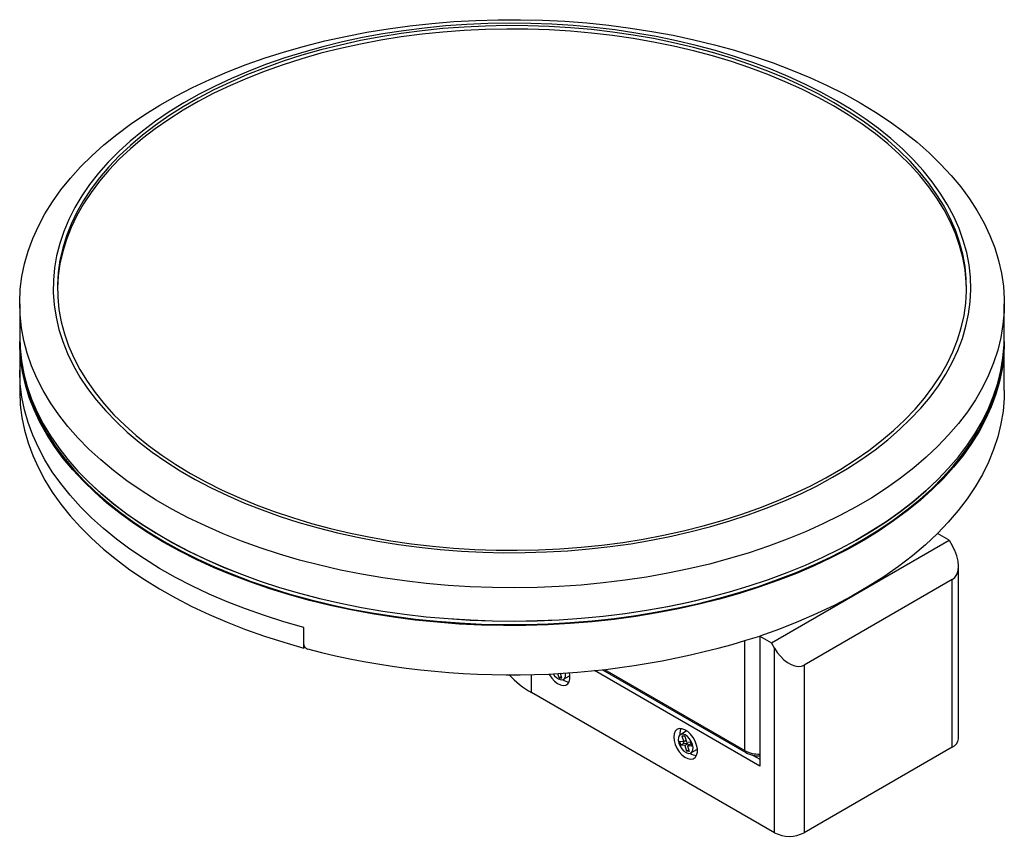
# Paper-space layout '_Isométrica' of a CAD drawing. Header units: millimetres. Extents: x -117 to 118, y -135 to 60.
import ezdxf

# ---------------------------------------------------------------- set-up
doc = ezdxf.new("R2010")
doc.units = ezdxf.units.MM

psp = doc.layouts.new('_Isométrica')

# ---------------------------------------------------------------- linework, layer by layer
at = {"color": 7, "linetype": 'Continuous', "lineweight": 25}
for p, q in [((-117.5, -8.29), (-117.5, -16.22)), ((117.5, -16.22), (117.5, -8.29)), ((-117.5, -17.32), (-117.5, -29.02)), ((117.5, -29.02), (117.5, -17.32)), ((104.37, -64.78), (101.54, -63.15)), ((61.95, -89.27), (104.37, -64.78)), ((104.37, -64.78), (105.08, -66.01)), ((106.54, -112.14), (106.54, -70.93)), ((105.08, -74.17), (69.72, -94.58)), ((105.08, -114.18), (105.08, -74.17)), ((-49.69, -90.49), (-49.69, -85.59)), ((59.12, -87.64), (61.95, -89.27)), ((59.12, -87.64), (59.12, -118.67)), ((62.65, -90.5), (61.95, -89.27)), ((-49.4, -90.32), (-49.69, -90.49)), ((62.65, -134.59), (62.65, -90.5)), ((21.57, -95.7), (55.79, -115.45)), ((69.72, -94.58), (69.72, -134.59)), ((11.25, -97.6), (10.94, -96.56)), ((11.79, -97.29), (11.25, -97.6)), ((11.25, -97.6), (11.9, -97.66)), ((11.9, -97.66), (11.56, -96.52)), ((12.28, -97.97), (13.7, -97.16)), ((13.7, -97.16), (13.84, -97.05)), ((62.65, -134.59), (4.66, -101.11)), ((41.6, -110.38), (40.19, -111.2)), ((40.98, -112.88), (40, -112.78)), ((40, -112.78), (40.27, -113.69)), ((40.03, -110.91), (40.05, -111.3)), ((41.23, -111.57), (40.57, -111.51)), ((40.57, -111.51), (40.98, -112.88)), ((41.52, -112.56), (40.98, -112.88)), ((41.23, -111.57), (41.63, -112.94)), ((40.98, -113.28), (40.27, -113.69)), ((41.25, -113.79), (40.27, -113.69)), ((40.85, -112.86), (40.98, -113.28)), ((41.96, -113.38), (40.98, -113.28)), ((41.96, -113.38), (41.25, -113.79)), ((41.25, -113.79), (41.66, -115.15)), ((42.61, -113.04), (41.63, -112.94)), ((42.2, -114.84), (41.66, -115.15)), ((42.61, -113.44), (41.9, -113.85)), ((41.9, -113.85), (42.31, -115.22)), ((42.88, -113.95), (41.9, -113.85)), ((41.96, -113.38), (42.07, -113.75)), ((42.61, -113.04), (42.88, -113.95)), ((42.74, -113.45), (42.61, -113.44)), ((42.69, -115.53), (44.1, -114.71)), ((44.1, -114.71), (44.25, -114.61)), ((105.08, -114.18), (69.72, -134.59)), ((42.31, -115.22), (41.66, -115.15))]:
    psp.add_line(p, q, dxfattribs=at)
at = {"color": 8, "linetype": 'Continuous', "lineweight": 25}
for p, q in [((55.58, -114.99), (55.58, -88.78)), ((59.12, -118.67), (19.67, -95.89)), ((22.06, -95.64), (55.58, -114.99)), ((4.66, -101.11), (4.66, -96.8)), ((57.43, -116.06), (59.12, -117.04))]:
    psp.add_line(p, q, dxfattribs=at)
at = {"color": 7, "linetype": 'Continuous', "lineweight": 25, "flags": 128}
for points in [[(83.09, 39.67), (86.75, 37.45), (90.25, 35.14), (93.55, 32.74), (96.67, 30.26), (99.59, 27.7), (102.31, 25.07), (104.81, 22.36), (107.11, 19.6), (109.18, 16.78), (111.03, 13.9), (112.66, 10.98), (114.05, 8.02), (115.21, 5.03), (116.14, 2.01), (116.82, -1.03), (117.27, -4.08), (117.48, -7.14), (117.45, -10.21), (117.18, -13.27), (116.67, -16.32), (115.93, -19.36), (114.94, -22.37), (113.72, -25.36), (112.27, -28.31), (110.59, -31.21), (108.68, -34.08), (106.55, -36.88), (104.21, -39.63), (101.65, -42.32), (98.88, -44.94), (95.91, -47.48), (92.75, -49.94), (89.39, -52.32), (85.85, -54.61), (82.14, -56.8), (78.26, -58.89), (74.22, -60.88), (70.03, -62.76), (65.69, -64.53), (61.22, -66.19), (56.63, -67.73), (51.92, -69.14), (47.1, -70.44), (42.19, -71.6), (37.19, -72.64), (32.12, -73.54), (26.98, -74.31), (21.78, -74.95), (16.54, -75.45), (11.27, -75.81), (5.97, -76.04), (0.66, -76.12), (-4.65, -76.07), (-9.95, -75.88), (-15.23, -75.55), (-20.48, -75.09), (-25.68, -74.49), (-30.84, -73.75), (-35.93, -72.88), (-40.95, -71.87), (-45.88, -70.74), (-50.72, -69.48), (-55.46, -68.09), (-60.09, -66.59), (-64.59, -64.96), (-68.96, -63.22), (-73.19, -61.36), (-77.26, -59.4), (-81.19, -57.33), (-84.94, -55.16), (-88.52, -52.9), (-91.92, -50.54), (-95.14, -48.1), (-98.16, -45.58), (-100.97, -42.98), (-103.59, -40.31), (-105.99, -37.58), (-108.17, -34.78), (-110.13, -31.93), (-111.87, -29.04), (-113.38, -26.1), (-114.66, -23.12), (-115.7, -20.12), (-116.51, -17.09), (-117.08, -14.04), (-117.41, -10.98), (-117.5, -7.91), (-117.35, -4.85), (-116.96, -1.79), (-116.33, 1.26), (-115.46, 4.28), (-114.36, 7.28), (-113.03, 10.25), (-111.46, 13.18), (-109.66, 16.06), (-107.65, 18.9), (-105.41, 21.68), (-102.95, 24.4), (-100.29, 27.05), (-97.42, 29.63), (-94.35, 32.13), (-91.09, 34.55), (-87.64, 36.88), (-84.02, 39.12), (-80.22, 41.27), (-76.26, 43.31), (-72.14, 45.25), (-67.88, 47.07), (-63.47, 48.79), (-58.94, 50.39), (-54.29, 51.86), (-49.52, 53.22), (-44.66, 54.45), (-39.7, 55.55), (-34.66, 56.52), (-29.56, 57.36), (-24.39, 58.06), (-19.17, 58.63), (-13.91, 59.06), (-8.62, 59.35), (-3.32, 59.51), (1.99, 59.53), (7.3, 59.41), (12.59, 59.15), (17.86, 58.75), (23.09, 58.21), (28.27, 57.54), (33.39, 56.74), (38.45, 55.8), (43.43, 54.73), (48.32, 53.54), (53.11, 52.21), (57.79, 50.77), (62.35, 49.2), (66.79, 47.51), (71.09, 45.71), (75.24, 43.8), (79.25, 41.79), (83.09, 39.67)], [(77.43, 40.18), (73.74, 42.21), (69.9, 44.14), (65.9, 45.96), (61.76, 47.68), (57.48, 49.28), (53.09, 50.76), (48.57, 52.13), (43.95, 53.37), (39.24, 54.49), (34.44, 55.48), (29.57, 56.34), (24.63, 57.07), (19.64, 57.66), (14.61, 58.12), (9.54, 58.45), (4.46, 58.64), (-0.64, 58.69), (-5.73, 58.6), (-10.81, 58.38), (-15.87, 58.02), (-20.89, 57.53), (-25.87, 56.9), (-30.79, 56.14), (-35.65, 55.25), (-40.43, 54.22), (-45.12, 53.07), (-49.71, 51.8), (-54.2, 50.4), (-58.57, 48.89), (-62.81, 47.26), (-66.91, 45.51), (-70.87, 43.66), (-74.68, 41.71), (-78.32, 39.65), (-81.8, 37.5), (-85.1, 35.26), (-88.21, 32.93), (-91.13, 30.52), (-93.86, 28.03), (-96.38, 25.48), (-98.7, 22.86), (-100.8, 20.18), (-102.68, 17.44), (-104.34, 14.66), (-105.77, 11.84), (-106.97, 8.98), (-107.95, 6.09), (-108.68, 3.18), (-109.19, 0.25), (-109.45, -2.68), (-109.48, -5.63), (-109.28, -8.57), (-108.83, -11.5), (-108.15, -14.41), (-107.24, -17.31), (-106.09, -20.17), (-104.72, -23), (-103.11, -25.8), (-101.29, -28.54), (-99.24, -31.24), (-96.98, -33.87), (-94.51, -36.45), (-91.83, -38.95), (-88.96, -41.38), (-85.89, -43.73), (-82.64, -45.99), (-79.21, -48.17), (-75.61, -50.25), (-71.84, -52.23), (-67.92, -54.11), (-63.85, -55.88), (-59.64, -57.54), (-55.3, -59.08), (-50.84, -60.51), (-46.28, -61.81), (-41.61, -62.99), (-36.85, -64.05), (-32.01, -64.97), (-27.11, -65.77), (-22.14, -66.43), (-17.13, -66.96), (-12.08, -67.35), (-7, -67.61), (-1.91, -67.73), (3.18, -67.71), (8.27, -67.56), (13.34, -67.26), (18.39, -66.84), (23.39, -66.28), (28.34, -65.58), (33.23, -64.75), (38.05, -63.8), (42.79, -62.71), (47.43, -61.5), (51.97, -60.16), (56.4, -58.71), (60.7, -57.13), (64.88, -55.45), (68.91, -53.65), (72.8, -51.74), (76.52, -49.74), (80.08, -47.63), (83.47, -45.44), (86.68, -43.15), (89.7, -40.78), (92.52, -38.33), (95.15, -35.81), (97.57, -33.22), (99.77, -30.57), (101.76, -27.86), (103.53, -25.1), (105.08, -22.3), (106.4, -19.46), (107.49, -16.58), (108.34, -13.68), (108.96, -10.76), (109.35, -7.83), (109.5, -4.89), (109.41, -1.95), (109.08, 0.99), (108.52, 3.91), (107.72, 6.82), (106.69, 9.7), (105.43, 12.55), (103.94, 15.36), (102.23, 18.13), (100.29, 20.85), (98.14, 23.52), (95.77, 26.12), (93.2, 28.66), (90.42, 31.13), (87.45, 33.52), (84.29, 35.83), (80.95, 38.05), (77.43, 40.18)], [(108.5, -4.93), (108.43, -3.14), (108.13, -0.21), (107.6, 2.71), (106.83, 5.62), (105.82, 8.5), (104.58, 11.34), (103.11, 14.16), (101.41, 16.92), (99.5, 19.64), (97.36, 22.31), (95.01, 24.91), (92.44, 27.45), (89.68, 29.92), (86.72, 32.3), (83.57, 34.61), (80.23, 36.83), (76.72, 38.95), (73.04, 40.98), (69.2, 42.9), (65.21, 44.72), (61.07, 46.43), (56.8, 48.03), (52.4, 49.51), (47.89, 50.86), (43.28, 52.1), (38.57, 53.21), (33.77, 54.18), (28.9, 55.03), (23.97, 55.75), (18.98, 56.33), (13.95, 56.78), (8.89, 57.09), (3.81, 57.26), (-1.27, 57.29), (-6.36, 57.19), (-11.43, 56.95), (-16.47, 56.57), (-21.48, 56.06), (-26.44, 55.41), (-31.34, 54.63), (-36.18, 53.71), (-40.93, 52.67), (-45.6, 51.5), (-50.16, 50.2), (-54.62, 48.78), (-58.95, 47.24), (-63.16, 45.59), (-67.22, 43.83), (-71.14, 41.95), (-74.9, 39.98), (-78.5, 37.9), (-81.92, 35.73), (-85.17, 33.47), (-88.22, 31.12), (-91.09, 28.69), (-93.75, 26.19), (-96.21, 23.62), (-98.45, 20.98), (-100.48, 18.29), (-102.29, 15.55), (-103.87, 12.75), (-105.23, 9.92), (-106.35, 7.06), (-107.24, 4.17), (-107.9, 1.26), (-108.31, -1.67), (-108.49, -4.61), (-108.5, -4.93)], [(-76.72, -48.81), (-73.04, -50.84), (-69.2, -52.77), (-65.21, -54.59), (-61.07, -56.29), (-56.8, -57.89), (-52.4, -59.37), (-47.89, -60.73), (-43.28, -61.96), (-38.57, -63.07), (-33.77, -64.05), (-28.9, -64.9), (-23.97, -65.61), (-18.98, -66.19), (-13.95, -66.64), (-8.89, -66.95), (-3.81, -67.12), (1.27, -67.15), (6.36, -67.05), (11.43, -66.81), (16.47, -66.43), (21.48, -65.92), (26.44, -65.27), (31.34, -64.49), (36.18, -63.57), (40.93, -62.53), (45.6, -61.36), (50.16, -60.06), (54.62, -58.64), (58.95, -57.11), (63.16, -55.45), (67.22, -53.69), (71.14, -51.82), (74.9, -49.84), (78.5, -47.76), (81.92, -45.59), (85.17, -43.33), (88.22, -40.98), (91.09, -38.55), (93.75, -36.05), (96.21, -33.48), (98.45, -30.85), (100.48, -28.15), (102.29, -25.41), (103.87, -22.62), (105.23, -19.79), (106.35, -16.92), (107.24, -14.03), (107.9, -11.12), (108.31, -8.19), (108.49, -5.26), (108.43, -2.32), (108.13, 0.61), (107.6, 3.53), (106.83, 6.43), (105.82, 9.31), (104.58, 12.16), (103.11, 14.97), (101.41, 17.74), (99.5, 20.46), (97.36, 23.13), (95.01, 25.73), (92.44, 28.27), (89.68, 30.73), (86.72, 33.12), (83.57, 35.42), (80.23, 37.64), (76.72, 39.77), (73.04, 41.79), (69.2, 43.72), (65.21, 45.54), (61.07, 47.25), (56.8, 48.84), (52.4, 50.32), (47.89, 51.68), (43.28, 52.91), (38.57, 54.02), (33.77, 55), (28.9, 55.85), (23.97, 56.57), (18.98, 57.15), (13.95, 57.59), (8.89, 57.9), (3.81, 58.07), (-1.27, 58.11), (-6.36, 58.01), (-11.43, 57.76), (-16.47, 57.39), (-21.48, 56.87), (-26.44, 56.22), (-31.34, 55.44), (-36.18, 54.53), (-40.93, 53.48), (-45.6, 52.31), (-50.16, 51.02), (-54.62, 49.6), (-58.95, 48.06), (-63.16, 46.41), (-67.22, 44.64), (-71.14, 42.77), (-74.9, 40.79), (-78.5, 38.72), (-81.92, 36.54), (-85.17, 34.28), (-88.22, 31.94), (-91.09, 29.51), (-93.75, 27.01), (-96.21, 24.43), (-98.45, 21.8), (-100.48, 19.11), (-102.29, 16.36), (-103.87, 13.57), (-105.23, 10.74), (-106.35, 7.88), (-107.24, 4.99), (-107.9, 2.07), (-108.31, -0.85), (-108.49, -3.79), (-108.43, -6.73), (-108.13, -9.66), (-107.6, -12.58), (-106.83, -15.48), (-105.82, -18.36), (-104.58, -21.21), (-103.11, -24.02), (-101.41, -26.79), (-99.5, -29.51), (-97.36, -32.17), (-95.01, -34.78), (-92.44, -37.31), (-89.68, -39.78), (-86.72, -42.17), (-83.57, -44.47), (-80.23, -46.69), (-76.72, -48.81)], [(-117.5, -16.22), (-117.41, -18.9), (-117.08, -21.96), (-116.51, -25.01), (-115.7, -28.04), (-114.66, -31.05), (-113.38, -34.03), (-111.87, -36.96), (-110.13, -39.86), (-108.17, -42.71), (-105.99, -45.51), (-103.59, -48.24), (-100.97, -50.91), (-98.16, -53.51), (-95.14, -56.03), (-91.92, -58.47), (-88.52, -60.83), (-84.94, -63.09), (-81.19, -65.26), (-77.26, -67.33), (-73.19, -69.29), (-68.96, -71.14), (-64.59, -72.89), (-60.09, -74.51), (-55.46, -76.02), (-50.72, -77.41), (-45.88, -78.67), (-40.95, -79.8), (-35.93, -80.8), (-30.84, -81.68), (-25.68, -82.41), (-20.48, -83.02), (-15.23, -83.48), (-9.95, -83.81), (-4.65, -84), (0.66, -84.05), (5.97, -83.97), (11.27, -83.74), (16.54, -83.38), (21.78, -82.88), (26.98, -82.24), (32.12, -81.47), (37.19, -80.57), (42.19, -79.53), (47.1, -78.36), (51.92, -77.07), (56.63, -75.66), (61.22, -74.12), (65.69, -72.46), (70.03, -70.69), (74.22, -68.81), (78.26, -66.82), (82.14, -64.73), (85.85, -62.53), (89.39, -60.25), (92.75, -57.87), (95.91, -55.41), (98.88, -52.87), (101.65, -50.25), (104.21, -47.56), (106.55, -44.81), (108.68, -42), (110.59, -39.14), (112.27, -36.23), (113.72, -33.28), (114.94, -30.3), (115.93, -27.29), (116.67, -24.25), (117.18, -21.2), (117.45, -18.14), (117.5, -16.22)], [(-83.09, -65.28), (-86.75, -63.07), (-90.25, -60.76), (-93.55, -58.36), (-96.67, -55.87), (-99.59, -53.31), (-102.31, -50.68), (-104.81, -47.98), (-107.11, -45.21), (-109.18, -42.39), (-111.03, -39.51), (-112.66, -36.6), (-114.05, -33.64), (-115.21, -30.65), (-116.14, -27.63), (-116.82, -24.59), (-117.27, -21.53), (-117.48, -18.47), (-117.5, -17.32)], [(117.5, -17.32), (117.5, -17.7), (117.35, -20.77), (116.96, -23.82), (116.33, -26.87), (115.46, -29.89), (114.36, -32.89), (113.03, -35.86), (111.46, -38.79), (109.66, -41.67), (107.65, -44.51), (105.41, -47.29), (102.95, -50.01), (100.29, -52.66), (97.42, -55.24), (94.35, -57.74), (91.09, -60.16), (87.64, -62.5), (84.02, -64.74), (80.22, -66.88), (76.26, -68.92), (72.14, -70.86), (67.88, -72.69), (63.47, -74.4), (58.94, -76), (54.29, -77.48), (49.52, -78.83), (44.66, -80.06), (39.7, -81.16), (34.66, -82.13), (29.56, -82.97), (24.39, -83.67), (19.17, -84.24), (13.91, -84.67), (8.62, -84.97), (3.32, -85.12), (-1.99, -85.14), (-7.3, -85.02), (-12.59, -84.76), (-17.86, -84.36), (-23.09, -83.83), (-28.27, -83.16), (-33.39, -82.35), (-38.45, -81.41), (-43.43, -80.35), (-48.32, -79.15), (-53.11, -77.83), (-57.79, -76.38), (-62.35, -74.81), (-66.79, -73.13), (-71.09, -71.33), (-75.24, -69.42), (-79.25, -67.4), (-83.09, -65.28)], [(-116.97, -22.65), (-116.68, -24.42), (-115.99, -27.46), (-115.07, -30.47), (-113.91, -33.46), (-112.52, -36.42), (-110.9, -39.33), (-109.05, -42.2), (-106.98, -45.02), (-104.69, -47.78), (-102.18, -50.48), (-99.47, -53.11), (-96.55, -55.67), (-93.44, -58.15), (-90.14, -60.55), (-86.65, -62.85), (-82.98, -65.07)], [(-82.98, -65.07), (-79.15, -67.18), (-75.15, -69.2), (-71, -71.1), (-66.71, -72.9), (-62.28, -74.58), (-57.72, -76.15), (-53.04, -77.6), (-48.26, -78.92), (-43.37, -80.11), (-38.4, -81.18), (-33.35, -82.12), (-28.23, -82.92), (-23.06, -83.59), (-17.83, -84.12), (-12.57, -84.52), (-7.29, -84.78), (-1.99, -84.9), (3.32, -84.88), (8.61, -84.73), (13.89, -84.43), (19.14, -84), (24.36, -83.44), (29.52, -82.73), (34.62, -81.89), (39.65, -80.93), (44.6, -79.83), (49.46, -78.6), (54.22, -77.25), (58.87, -75.77), (63.4, -74.17), (67.8, -72.46), (72.05, -70.64), (76.17, -68.7), (80.12, -66.66), (83.92, -64.52), (87.54, -62.29), (90.98, -59.96), (94.24, -57.54), (97.3, -55.04), (100.17, -52.46), (102.83, -49.81), (105.28, -47.1), (107.51, -44.32), (109.53, -41.49), (111.32, -38.61), (112.89, -35.68), (114.22, -32.72), (115.32, -29.72), (116.19, -26.7), (116.82, -23.66), (116.97, -22.65)], [(-49.69, -85.59), (-54.44, -84.23), (-59.09, -82.75), (-63.62, -81.15), (-68.01, -79.43), (-72.27, -77.6), (-76.38, -75.67), (-80.33, -73.62), (-84.12, -71.48), (-87.74, -69.24), (-91.18, -66.9), (-94.43, -64.48), (-97.5, -61.98), (-100.36, -59.4), (-103.01, -56.75), (-105.46, -54.03), (-107.69, -51.25), (-109.71, -48.41), (-111.49, -45.53), (-113.05, -42.6), (-114.38, -39.64), (-115.48, -36.64), (-116.34, -33.62), (-116.97, -30.57), (-117.35, -27.52), (-117.5, -24.46), (-117.5, -24.12)], [(-49.69, -85.59), (-54.44, -84.23), (-59.09, -82.75), (-63.62, -81.15), (-68.01, -79.43), (-72.27, -77.6), (-76.38, -75.67), (-80.33, -73.62), (-84.12, -71.48), (-87.74, -69.24), (-91.18, -66.9), (-94.43, -64.48), (-97.5, -61.98), (-100.36, -59.4), (-103.01, -56.75), (-105.46, -54.03), (-107.69, -51.25), (-109.71, -48.41), (-111.49, -45.53), (-113.05, -42.6), (-114.38, -39.64), (-115.48, -36.64), (-116.34, -33.62), (-116.97, -30.57), (-117.35, -27.52), (-117.5, -24.46), (-117.5, -24.12)], [(-117.5, -29.02), (-117.5, -29.35), (-117.35, -32.42), (-116.97, -35.47), (-116.34, -38.51), (-115.48, -41.54), (-114.38, -44.53), (-113.05, -47.5), (-111.49, -50.43), (-109.71, -53.31), (-107.69, -56.15), (-105.46, -58.93), (-103.01, -61.65), (-100.36, -64.3), (-97.5, -66.88), (-94.43, -69.38), (-91.18, -71.8), (-87.74, -74.13), (-84.12, -76.38), (-80.33, -78.52), (-76.38, -80.56), (-72.27, -82.5), (-68.01, -84.33), (-63.62, -86.05), (-59.09, -87.65), (-54.44, -89.13), (-49.69, -90.49)], [(117.5, -29.02), (117.46, -30.85), (117.19, -33.93), (116.68, -37), (115.93, -40.05), (114.95, -43.09), (113.72, -46.09), (112.26, -49.05), (110.56, -51.98), (108.64, -54.86), (106.49, -57.68), (104.13, -60.45), (101.54, -63.15)], [(99.66, -52.15), (98.76, -52.98), (95.79, -55.52), (92.63, -57.98), (89.28, -60.35), (85.75, -62.63), (82.04, -64.82), (78.17, -66.91), (74.13, -68.9), (69.94, -70.78), (65.61, -72.55), (61.15, -74.2), (56.56, -75.74), (51.86, -77.16), (47.05, -78.45), (42.14, -79.61), (37.15, -80.64), (32.08, -81.55), (26.94, -82.32), (21.76, -82.95), (16.52, -83.45), (11.26, -83.82), (5.97, -84.04), (0.66, -84.13), (-4.64, -84.07), (-9.93, -83.88), (-15.21, -83.56), (-20.45, -83.09), (-25.65, -82.49), (-30.8, -81.75), (-35.89, -80.88), (-40.9, -79.88), (-45.83, -78.75), (-50.66, -77.49), (-55.39, -76.11), (-60.01, -74.6), (-64.51, -72.97), (-68.87, -71.23), (-73.1, -69.38), (-77.17, -67.42), (-81.09, -65.35), (-84.84, -63.19), (-88.42, -60.93), (-91.81, -58.58), (-95.02, -56.14), (-98.04, -53.62), (-99.66, -52.15)], [(101.54, -63.15), (98.66, -65.86), (95.56, -68.49), (92.24, -71.04), (88.72, -73.49), (85.01, -75.84), (81.11, -78.1), (77.03, -80.24), (72.79, -82.27), (68.38, -84.18), (63.82, -85.97), (59.12, -87.64)], [(101.54, -63.15), (98.66, -65.86), (95.56, -68.49), (92.24, -71.04), (88.72, -73.49), (85.01, -75.84), (81.11, -78.1), (77.03, -80.24), (72.79, -82.27), (68.38, -84.18), (63.82, -85.97), (59.12, -87.64)], [(105.08, -74.17), (105.7, -73.65), (106.16, -72.92), (106.45, -72), (106.54, -70.93), (106.45, -69.75), (106.16, -68.5), (105.7, -67.24), (105.08, -66.01)], [(62.65, -90.5), (63.32, -91.53), (64.08, -92.47), (64.9, -93.29), (65.75, -93.96), (66.62, -94.46), (67.48, -94.78), (68.3, -94.91), (69.06, -94.84), (69.72, -94.58)], [(8.87, -96.66), (8.97, -96.86), (9.52, -97.69), (10.16, -98.41), (10.86, -98.97), (11.56, -99.32), (12.24, -99.46), (12.84, -99.37), (13.32, -99.05), (13.66, -98.53), (13.84, -97.84), (13.84, -97.02), (13.73, -96.39)], [(11.71, -98.09), (12.18, -98.02), (12.54, -97.75), (12.75, -97.28), (12.8, -96.67), (12.77, -96.45)], [(38.61, -111.73), (38.7, -112.59), (38.96, -113.51), (39.38, -114.41), (39.92, -115.25), (40.57, -115.96), (41.26, -116.52), (41.97, -116.88), (42.64, -117.01), (43.24, -116.92), (43.73, -116.6), (44.07, -116.08), (44.25, -115.39), (44.25, -114.57), (44.07, -113.68), (43.73, -112.76), (43.24, -111.89), (42.64, -111.1), (41.97, -110.46), (41.26, -110), (40.57, -109.75), (39.92, -109.73), (39.38, -109.94), (38.96, -110.36), (38.7, -110.97), (38.61, -111.73)], [(40.28, -109.71), (40.12, -110.15), (40.03, -110.91)], [(41.77, -110.31), (41.71, -110.33), (41.6, -110.38)], [(40.76, -111.09), (40.29, -111.15), (39.93, -111.43), (39.72, -111.89), (39.68, -112.51), (39.81, -113.2), (40.1, -113.91), (40.52, -114.57), (41.03, -115.11), (41.58, -115.48), (42.12, -115.64), (42.59, -115.58), (42.95, -115.3), (43.16, -114.83), (43.2, -114.22), (43.07, -113.52), (42.78, -112.81), (42.36, -112.15), (41.85, -111.62), (41.3, -111.25), (40.76, -111.09)]]:
    psp.add_lwpolyline(points, dxfattribs=at)
at = {"color": 7, "linetype": 'Continuous', "lineweight": 25}
for centre, radius, start, end in [((-0.17, 97.25), 194.16, 255.5018, 287.7792), ((15.28, -82.1), 21.78, 222.6418, 240.8374), ((12.4, -95.27), 2.9, 207.5944, 256.2003), ((13.97, -95.58), 3.08, 233.1835, 263.3778), ((104.04, -111.89), 2.51, 294.3747, 354.3052), ((44.37, -113.13), 3.08, 233.1835, 263.3778), ((66.19, -127.77), 7.69, 242.6097, 297.3903)]:
    psp.add_arc(centre, radius, start, end, dxfattribs=at)
at = {"color": 8, "linetype": 'Continuous', "lineweight": 25}
for centre, radius, start, end in [((58.97, -108.63), 7.21, 241.9598, 271.1441), ((56.08, -115.04), 0.503, 174.3804, 234.2935)]:
    psp.add_arc(centre, radius, start, end, dxfattribs=at)
at = {"color": 7, "linetype": 'Continuous', "lineweight": 25}
for points, knots in [([(-49.69, -89.63), (-49.69, -89.74), (-49.66, -89.86), (-49.58, -90.08), (-49.51, -90.2), (-49.26, -90.5), (-49.02, -90.66), (-48.78, -90.73)], [0, 0, 0, 0, 0.25, 0.25, 0.5, 0.5, 1, 1, 1, 1]), ([(55.79, -115.45), (55.94, -115.53), (56.35, -115.76), (57.14, -116.03), (58.12, -116.23), (58.79, -116.25), (59.12, -116.26)], [0, 0, 0, 0, 0.156704, 0.443551, 0.729315, 1, 1, 1, 1])]:
    psp.add_open_spline(points, degree=3, knots=knots, dxfattribs=at)

doc.saveas('drawing.dxf')
